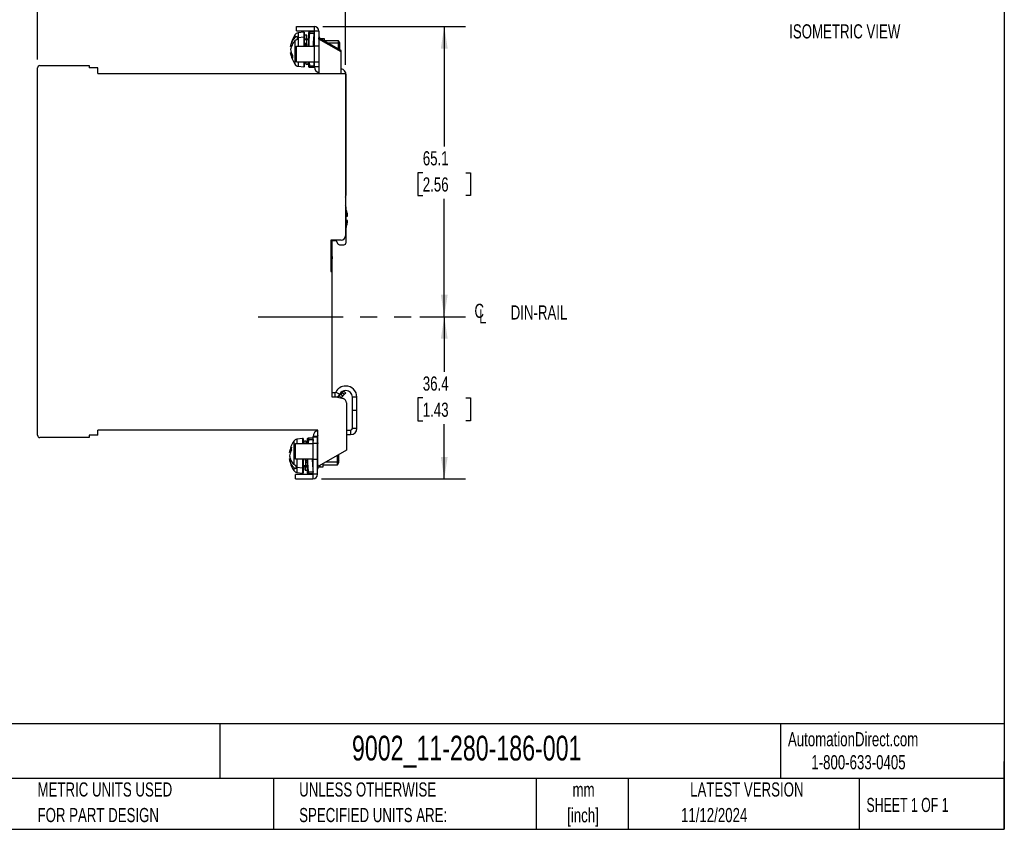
# Model space of a CAD drawing. Header units: millimetres. Extents: x 10 to 410, y 10 to 314.
# Tile 2 of 3: x 189 to 410, y 10 to 191. Entities that reach past the tile are written whole.
import ezdxf

# ---------------------------------------------------------------- set-up
doc = ezdxf.new("R2010")
doc.units = ezdxf.units.MM
doc.header["$LTSCALE"] = 1.5
doc.linetypes.add('CENTERX2', pattern=[20.32, 12.7, -2.54, 2.54, -2.54])
doc.layers.add('CENTER', color=40, linetype='CENTERX2')
doc.layers.add('DIMENSIONS', color=140, linetype='Continuous', lineweight=25)
doc.layers.add('TEXT', color=140, linetype='Continuous', lineweight=25)
doc.styles.add('SLDTEXTSTYLE0', font='TXT', dxfattribs={"width": 0.7})
doc.styles.add('SLDTEXTSTYLE1', font='TXT', dxfattribs={"width": 0.65})
doc.dimstyles.new('SLDDIMSTYLE0', dxfattribs={"dimtxt": 3.237012, "dimasz": 4.953, "dimexe": 0, "dimexo": 0.0625, "dimgap": 0.809253, "dimtad": 0, "dimtih": 1, "dimtoh": 1, "dimrnd": 1e-09, "dimzin": 12, "dimdsep": 46, "dimtxsty": 'SLDTEXTSTYLE0', "dimsah": 1, "dimcen": 0.09, "dimadec": 0, "dimazin": 3, "dimtfac": 1, "dimtofl": 0, "dimtmove": 0, "dimatfit": 3, "dimfxl": 0, "dimfrac": 2, "dimtolj": 1, "dimtzin": 12, "dimarcsym": 0})

# ---------------------------------------------------------------- blocks, each defined once
blk = doc.blocks.new('_D_4')
at = {"layer": 'DIMENSIONS'}
for p, q in [((278.44, 124.49), (288.72, 124.49)), ((283.95, 124.49), (283.95, 112.13)), ((279.14, 106.27), (278.06, 106.27)), ((278.06, 106.27), (278.06, 101.12)), ((288.76, 106.27), (289.85, 106.27)), ((289.85, 106.27), (289.85, 101.12)), ((278.06, 101.12), (279.14, 101.12)), ((283.95, 88.09), (283.95, 100.4)), ((289.85, 101.12), (288.76, 101.12)), ((256.41, 88.09), (288.72, 88.09))]:
    blk.add_line(p, q, dxfattribs=at)
for points in [[(283.95, 124.49), (283.19, 119.53), (284.72, 119.53)], [(283.95, 88.09), (284.72, 93.04), (283.19, 93.04)]]:
    blk.add_solid(points, dxfattribs=at)
at = {"layer": 'DIMENSIONS', "char_height": 3.175, "attachment_point": 1, "style": 'SLDTEXTSTYLE0'}
for s, insert in [('36.4', (279.14, 111.08)), ('1.43', (279.14, 105.21))]:
    blk.add_mtext(s, dxfattribs=dict(at, insert=insert))
blk = doc.blocks.new('_D_5')
at = {"layer": 'DIMENSIONS'}
for p, q in [((256.68, 189.59), (288.72, 189.59)), ((283.95, 189.59), (283.95, 162.65)), ((279.14, 156.78), (278.06, 156.78)), ((278.06, 156.78), (278.06, 151.64)), ((288.76, 156.78), (289.85, 156.78)), ((289.85, 156.78), (289.85, 151.64)), ((278.06, 151.64), (279.14, 151.64)), ((283.95, 124.49), (283.95, 150.91)), ((289.85, 151.64), (288.76, 151.64)), ((278.44, 124.49), (288.72, 124.49))]:
    blk.add_line(p, q, dxfattribs=at)
for points in [[(283.95, 189.59), (283.19, 184.63), (284.72, 184.63)], [(283.95, 124.49), (284.72, 129.44), (283.19, 129.44)]]:
    blk.add_solid(points, dxfattribs=at)
at = {"layer": 'DIMENSIONS', "char_height": 3.175, "attachment_point": 1, "style": 'SLDTEXTSTYLE0'}
for s, insert in [('65.1', (279.14, 161.6)), ('2.56', (279.14, 155.73))]:
    blk.add_mtext(s, dxfattribs=dict(at, insert=insert))
blk = doc.blocks.new('_D_6')
at = {"layer": 'DIMENSIONS'}
for p, q in [((192.72, 182.19), (192.72, 206.72)), ((261.82, 180.94), (261.82, 206.72)), ((192.72, 201.96), (219.52, 201.96)), ((223.9, 201.96), (222.81, 201.96)), ((222.81, 201.96), (222.81, 196.81)), ((233.52, 201.96), (234.61, 201.96)), ((234.61, 201.96), (234.61, 196.81)), ((261.82, 201.96), (237.91, 201.96)), ((222.81, 196.81), (223.9, 196.81)), ((234.61, 196.81), (233.52, 196.81))]:
    blk.add_line(p, q, dxfattribs=at)
for points in [[(192.72, 201.96), (197.67, 201.2), (197.67, 202.72)], [(261.82, 201.96), (256.87, 202.72), (256.87, 201.2)]]:
    blk.add_solid(points, dxfattribs=at)
at = {"layer": 'DIMENSIONS', "char_height": 3.175, "attachment_point": 1, "style": 'SLDTEXTSTYLE0'}
for s, insert in [('69.1', (223.9, 206.78)), ('2.72', (223.9, 200.91))]:
    blk.add_mtext(s, dxfattribs=dict(at, insert=insert))
blk = doc.blocks.new('SW_SYMBOL_MOD_CL')
at = {"layer": 'DIMENSIONS', "color": 0, "char_height": 1181, "attachment_point": 5, "style": 'SLDTEXTSTYLE0'}
for s, insert in [('C', (600, 900)), ('L', (900, 450))]:
    blk.add_mtext(s, dxfattribs=dict(at, insert=insert))

msp = doc.modelspace()

# ---------------------------------------------------------------- linework, layer by layer
for p, q in [((250.822, 188.588), (250.822, 189.588)), ((250.822, 189.588), (254.772, 189.588)), ((250.822, 188.588), (254.772, 188.588)), ((252.448, 188.288), (251.175, 188.131)), ((251.175, 188.131), (251.175, 187.035)), ((252.548, 188.288), (252.448, 188.288)), ((252.448, 188.288), (252.448, 187.145)), ((252.548, 188.288), (252.548, 187.145)), ((253.581, 188.338), (253.568, 188.258)), ((253.568, 185.138), (253.568, 188.258)), ((254.808, 188.338), (253.814, 188.338)), ((253.814, 188.038), (254.808, 188.038)), ((254.772, 189.588), (254.772, 188.588)), ((255.822, 188.538), (254.822, 188.538)), ((254.822, 185.138), (254.822, 188.538)), ((255.822, 188.538), (255.822, 187.038)), ((250.459, 187.685), (250.459, 187.046)), ((250.459, 186.339), (250.459, 181.09)), ((250.948, 187.325), (250.948, 186.996)), ((250.948, 186.996), (250.948, 186.618)), ((252.448, 187.145), (251.175, 187.035)), ((251.175, 187.035), (251.175, 185.138)), ((252.448, 187.145), (252.448, 185.138)), ((252.548, 187.145), (252.448, 187.145)), ((252.548, 187.145), (252.548, 185.138)), ((253.548, 186.756), (252.548, 186.756)), ((252.548, 186.615), (253.548, 186.615)), ((252.548, 185.837), (253.044, 185.837)), ((253.11, 187.638), (252.708, 187.638)), ((252.748, 185.837), (252.748, 185.498)), ((253.545, 186.611), (253.145, 186.611)), ((254.822, 185.958), (254.638, 185.958)), ((260.822, 184.151), (255.822, 187.038)), ((255.822, 186.749), (255.822, 187.038)), ((260.822, 183.862), (255.822, 186.749)), ((255.822, 186.749), (255.822, 179.038)), ((256.322, 186.888), (257.022, 186.888)), ((256.322, 186.888), (256.322, 186.749)), ((257.022, 186.888), (257.022, 186.345)), ((260.259, 186.388), (257.022, 186.388)), ((260.259, 185.802), (257.962, 185.802)), ((260.548, 185.888), (260.259, 186.388)), ((260.259, 185.802), (260.259, 186.388)), ((260.259, 184.476), (260.259, 185.802)), ((260.548, 185.448), (260.259, 185.802)), ((260.548, 185.448), (260.548, 185.888)), ((249.5, 185.095), (249.688, 185.095)), ((249.686, 183.681), (249.5, 183.681)), ((250.822, 181.638), (250.822, 185.138)), ((250.822, 185.138), (254.772, 185.138)), ((252.748, 185.498), (252.748, 185.138)), ((253.014, 185.498), (252.748, 185.498)), ((253.548, 185.498), (253.529, 185.498)), ((254.822, 185.498), (254.63, 185.498)), ((254.772, 185.138), (254.772, 181.638)), ((255.822, 185.138), (254.772, 185.138)), ((260.548, 184.309), (260.548, 185.448)), ((260.822, 183.862), (260.822, 184.151)), ((260.822, 179.038), (260.822, 183.862)), ((250.822, 181.638), (254.772, 181.638)), ((251.175, 181.638), (251.175, 180.644)), ((252.448, 181.638), (252.448, 180.488)), ((252.548, 181.638), (252.548, 180.488)), ((252.958, 181.138), (253.36, 181.138)), ((253.568, 180.517), (253.568, 181.638)), ((253.814, 180.738), (253.742, 181.638)), ((254.808, 180.738), (254.738, 181.638)), ((254.772, 181.638), (255.822, 181.638)), ((254.822, 180.538), (254.822, 181.638)), ((192.722, 97.888), (192.722, 180.288)), ((193.222, 180.788), (204.322, 180.788)), ((204.322, 180.788), (204.322, 180.288)), ((206.222, 180.288), (204.322, 180.288)), ((206.222, 179.038), (206.222, 180.288)), ((206.222, 179.038), (261.822, 179.038)), ((251.175, 180.644), (252.448, 180.488)), ((252.448, 180.488), (252.548, 180.488)), ((253.568, 180.517), (253.581, 180.438)), ((253.814, 180.738), (254.808, 180.738)), ((253.814, 180.438), (254.808, 180.438)), ((255.822, 180.538), (254.822, 180.538)), ((261.822, 179.038), (261.822, 142.638)), ((261.822, 178.738), (261.922, 178.738)), ((261.822, 178.638), (261.922, 178.638)), ((261.922, 178.638), (261.922, 178.738)), ((261.922, 151.838), (261.922, 178.638)), ((261.822, 151.838), (261.922, 151.838)), ((261.922, 141.138), (261.922, 149.038)), ((261.922, 147.038), (262.281, 147.038)), ((262.281, 146.038), (261.922, 146.038)), ((260.822, 141.638), (258.522, 141.638)), ((258.522, 141.638), (258.522, 134.638)), ((258.522, 141.538), (259.222, 141.538)), ((258.722, 141.538), (258.722, 140.538)), ((259.222, 141.538), (259.222, 141.638)), ((259.222, 141.538), (259.722, 141.538)), ((259.722, 141.538), (260.007, 140.926)), ((258.722, 140.538), (258.522, 140.538)), ((258.722, 140.538), (258.722, 134.638)), ((260.46, 140.638), (261.422, 140.638)), ((258.918, 138.018), (258.722, 138.035)), ((258.725, 135.819), (258.918, 138.018)), ((258.722, 135.819), (258.725, 135.819)), ((258.522, 134.638), (258.722, 134.638)), ((258.722, 134.638), (258.722, 106.538)), ((259.438, 107.438), (258.722, 107.438)), ((258.722, 106.538), (259.722, 106.538)), ((259.438, 107.438), (259.438, 106.538)), ((259.617, 107.549), (260.513, 107.104)), ((259.722, 106.538), (261.28, 106.12)), ((260.725, 107.087), (260.368, 106.731)), ((260.807, 106.292), (260.368, 106.731)), ((261.078, 107.441), (260.725, 107.087)), ((260.725, 107.087), (261.163, 106.649)), ((260.807, 106.292), (260.77, 106.257)), ((261.163, 106.649), (260.807, 106.292)), ((261.432, 107.794), (261.078, 107.441)), ((261.517, 107.002), (261.078, 107.441)), ((261.517, 107.002), (261.163, 106.649)), ((261.432, 107.794), (261.87, 107.356)), ((261.87, 107.356), (261.517, 107.002)), ((264.356, 106.438), (263.356, 106.438)), ((263.356, 103.538), (263.356, 106.438)), ((264.356, 103.538), (264.356, 106.438)), ((262.022, 105.154), (262.022, 94.586)), ((263.356, 103.538), (264.356, 103.538)), ((263.356, 99.438), (263.356, 103.538)), ((264.356, 99.438), (264.356, 103.538)), ((264.356, 99.438), (263.356, 99.438)), ((204.322, 97.388), (193.222, 97.388)), ((206.222, 97.888), (204.322, 97.888)), ((204.322, 97.888), (204.322, 97.388)), ((255.622, 99.038), (206.222, 99.038)), ((206.222, 97.888), (206.222, 99.038)), ((252.183, 97.188), (250.909, 97.031)), ((252.283, 97.188), (252.183, 97.188)), ((252.183, 97.188), (252.183, 96.038)), ((252.283, 97.188), (252.283, 96.038)), ((253.315, 97.238), (253.302, 97.158)), ((254.543, 97.238), (253.549, 97.238)), ((255.556, 97.638), (254.556, 97.638)), ((254.556, 97.438), (254.556, 97.638)), ((255.556, 97.438), (254.556, 97.438)), ((254.556, 96.038), (254.556, 97.438)), ((255.556, 97.438), (255.556, 97.638)), ((255.556, 96.038), (255.556, 97.438)), ((255.556, 97.438), (255.622, 97.438)), ((255.622, 91.238), (255.622, 99.038)), ((262.022, 99.038), (262.956, 99.038)), ((262.022, 98.038), (262.956, 98.038)), ((262.956, 99.038), (262.956, 98.038)), ((250.194, 96.585), (250.194, 91.336)), ((250.556, 96.038), (254.506, 96.038)), ((250.556, 92.538), (250.556, 96.038)), ((250.909, 97.031), (250.909, 96.038)), ((252.97, 96.538), (252.568, 96.538)), ((253.302, 96.038), (253.302, 97.158)), ((253.466, 96.038), (253.549, 96.938)), ((253.549, 96.938), (254.543, 96.938)), ((254.543, 96.938), (254.462, 96.038)), ((254.506, 96.038), (254.506, 92.538)), ((255.556, 96.038), (254.506, 96.038)), ((255.556, 92.538), (255.556, 96.038)), ((255.622, 95.027), (255.556, 94.961)), ((249.442, 93.995), (249.235, 93.995)), ((262.022, 94.586), (255.922, 91.064)), ((259.994, 91.873), (259.994, 93.416)), ((260.283, 92.227), (260.283, 93.582)), ((249.235, 92.581), (249.421, 92.581)), ((250.194, 90.629), (250.194, 89.99)), ((254.506, 92.538), (250.556, 92.538)), ((250.683, 91.057), (250.683, 90.68)), ((250.683, 90.68), (250.683, 90.35)), ((250.909, 92.538), (250.909, 90.64)), ((252.183, 90.53), (250.909, 90.64)), ((250.909, 90.64), (250.909, 89.544)), ((252.183, 92.538), (252.183, 90.53)), ((252.283, 92.538), (252.283, 90.53)), ((252.283, 91.838), (252.286, 91.838)), ((253.283, 91.06), (252.283, 91.06)), ((252.283, 90.919), (253.283, 90.919)), ((252.385, 91.064), (252.785, 91.064)), ((252.786, 91.838), (253.283, 91.838)), ((253.283, 92.177), (252.817, 92.177)), ((253.302, 89.417), (253.302, 92.538)), ((254.556, 92.177), (254.354, 92.177)), ((254.37, 91.717), (254.556, 91.717)), ((254.506, 92.538), (255.556, 92.538)), ((254.556, 89.138), (254.556, 92.538)), ((255.556, 89.138), (255.556, 92.538)), ((255.622, 92.058), (255.556, 92.104)), ((255.556, 91.614), (255.622, 91.549)), ((256.056, 91.142), (256.056, 90.788)), ((256.056, 90.788), (256.756, 90.788)), ((256.756, 90.788), (256.756, 91.546)), ((256.756, 91.288), (259.994, 91.288)), ((259.994, 91.873), (257.323, 91.873)), ((260.283, 92.227), (259.994, 91.873)), ((259.994, 91.288), (259.994, 91.873)), ((259.994, 91.288), (260.283, 91.788)), ((260.283, 91.788), (260.283, 92.227)), ((250.556, 88.088), (250.556, 89.088)), ((254.506, 89.088), (250.556, 89.088)), ((250.909, 89.544), (252.183, 89.388)), ((252.283, 90.53), (252.183, 90.53)), ((252.183, 90.53), (252.183, 89.388)), ((252.183, 89.388), (252.283, 89.388)), ((252.283, 90.53), (252.283, 89.388)), ((252.818, 90.038), (253.22, 90.038)), ((253.302, 89.417), (253.315, 89.338)), ((254.543, 89.638), (253.549, 89.638)), ((253.549, 89.338), (254.543, 89.338)), ((254.506, 89.088), (254.506, 88.088)), ((255.556, 89.138), (254.556, 89.138)), ((250.556, 88.088), (254.506, 88.088))]:
    msp.add_line(p, q)
at = {"flags": 128}
msp.add_lwpolyline([(252.283, 92.036), (252.286, 92.063), (252.297, 92.088)], dxfattribs=at)
for centre, radius, start, end in [((251.296, 187.139), 1, 97, 146.86909), ((255.048, 188.016), 1.5, 170.70963, 180), ((254.772, 188.538), 1.05, 0, 90), ((254.772, 188.538), 0.05, 0, 90), ((255.672, 184.283), 6.225, 146.86909, 172.51181), ((251.29, 185.687), 1.353, 94.90175, 104.65895), ((252.723, 185.675), 0.179, 191.42175, 278.04947), ((256.322, 187.388), 0.5, 180, 270), ((255.672, 184.492), 6.225, 187.54318, 213.13091), ((193.222, 180.288), 0.5, 90, 180), ((251.296, 181.637), 1, 213.13091, 263), ((255.048, 180.76), 1.5, 180, 189.29037), ((256.222, 180.538), 1.4, 180, 253.39845), ((260.522, 178.738), 1.4, 0, 77.62637), ((260.522, 151.838), 1.4, 338.21321, 0), ((261.422, 149.038), 0.5, 0, 36.8699), ((260.822, 142.638), 1, 270, 0), ((260.46, 141.138), 0.5, 205, 270), ((261.422, 141.138), 0.5, 270, 0), ((261.856, 106.438), 2.5, 90, 153.6122), ((261.856, 106.438), 2.5, 0, 90), ((259.438, 107.638), 0.2, 270, 333.6122), ((259.438, 107.638), 1.2, 289.49233, 333.6122), ((259.661, 107.438), 1, 286.39121, 315), ((261.856, 106.438), 1.5, 90, 153.6122), ((261.022, 105.154), 1, 0, 75), ((261.856, 106.438), 1.5, 0, 90), ((262.956, 99.438), 0.4, 270, 0), ((262.956, 99.438), 1.4, 270, 0), ((193.222, 97.888), 0.5, 180, 270), ((255.956, 97.638), 1.4, 103.83544, 180), ((255.956, 97.638), 0.4, 146.82145, 180), ((255.407, 93.183), 6.225, 146.86909, 172.50313), ((251.031, 96.039), 1, 97, 146.86909), ((254.783, 96.916), 1.5, 170.70963, 180), ((256.056, 96.288), 0.5, 180, 209.59067), ((255.407, 93.392), 6.225, 187.54318, 213.13091), ((251.025, 91.988), 1.353, 255.34105, 265.09825), ((256.056, 90.288), 0.5, 90, 180), ((255.822, 91.238), 0.2, 180, 300), ((251.031, 90.537), 1, 213.13091, 263), ((254.783, 89.66), 1.5, 180, 189.29037), ((254.506, 89.138), 1.05, 270, 0), ((254.506, 89.138), 0.05, 270, 0)]:
    msp.add_arc(centre, radius, start, end)
for points, knots in [([(253.548, 185.138), (253.548, 185.335), (253.548, 185.773), (253.548, 186.394), (253.548, 186.973), (253.548, 187.365), (253.548, 187.615), (253.548, 187.81), (253.548, 187.98), (253.548, 188.004), (253.548, 188.016)], [0, 0, 0, 0, 0.1235678, 0.2733995, 0.4233398, 0.5747826, 0.6489724, 0.7232688, 0.8616079, 1, 1, 1, 1]), ([(253.626, 185.138), (253.627, 185.481), (253.63, 186.45), (253.742, 187.414), (253.814, 188.038)], [0, 0, 0, 0, 0.3535457, 1, 1, 1, 1]), ([(253.814, 188.038), (253.823, 188.117), (253.828, 188.194), (253.828, 188.305), (253.823, 188.338), (253.814, 188.338)], [0, 0, 0, 0, 0.5, 0.5, 1, 1, 1, 1]), ([(254.625, 185.138), (254.626, 185.48), (254.628, 186.45), (254.738, 187.414), (254.808, 188.038)], [0, 0, 0, 0, 0.3528342, 1, 1, 1, 1]), ([(254.808, 188.038), (254.817, 188.117), (254.822, 188.194), (254.822, 188.305), (254.817, 188.338), (254.808, 188.338)], [0, 0, 0, 0, 0.5, 0.5, 1, 1, 1, 1]), ([(249.5, 185.095), (249.523, 185.269), (249.561, 185.441), (249.667, 185.781), (249.734, 185.95), (249.977, 186.441), (250.191, 186.752), (250.459, 187.046)], [0, 0, 0, 0, 0.25, 0.25, 0.5, 0.5, 1, 1, 1, 1]), ([(250.459, 186.339), (250.325, 186.192), (250.204, 186.041), (249.989, 185.728), (249.893, 185.566), (249.651, 185.074), (249.546, 184.736), (249.5, 184.388)], [0, 0, 0, 0, 0.25, 0.25, 0.5, 0.5, 1, 1, 1, 1]), ([(252.711, 187.638), (252.698, 187.636), (252.67, 187.633), (252.619, 187.595), (252.609, 187.55), (252.596, 187.485), (252.585, 187.364), (252.574, 187.2), (252.564, 187.001), (252.558, 186.841), (252.556, 186.783)], [0, 0, 0, 0, 0.0304478, 0.0640005, 0.1856016, 0.3589178, 0.5080411, 0.6828725, 0.8856374, 1, 1, 1, 1]), ([(252.65, 186.752), (252.655, 186.89), (252.666, 187.165), (252.681, 187.438), (252.696, 187.611), (252.706, 187.625), (252.71, 187.631)], [0, 0, 0, 0, 0.2580018, 0.5163532, 0.7749713, 1, 1, 1, 1]), ([(253.045, 186.54), (253.04, 186.384), (253.03, 186.072), (253.016, 185.586), (253.008, 185.263), (253.005, 185.138)], [0, 0, 0, 0, 0.381522, 0.7596848, 1, 1, 1, 1]), ([(253.045, 186.54), (253.045, 186.548), (253.047, 186.556), (253.051, 186.563), (253.053, 186.567), (253.055, 186.571), (253.058, 186.574), (253.06, 186.578), (253.064, 186.581), (253.067, 186.584), (253.071, 186.587), (253.074, 186.59), (253.078, 186.593), (253.087, 186.598), (253.097, 186.602), (253.107, 186.605), (253.112, 186.607), (253.117, 186.608), (253.123, 186.609), (253.13, 186.61), (253.138, 186.611), (253.145, 186.611)], [0, 0, 0, 0, 0.00003373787, 0.00003373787, 0.00003373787, 0.00005024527, 0.00005024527, 0.00005024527, 0.00006674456, 0.00006674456, 0.00006674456, 0.00008323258, 0.00008323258, 0.00008323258, 0.00011689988, 0.00011689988, 0.00011689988, 0.00013336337, 0.00013336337, 0.00013336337, 0.00015609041, 0.00015609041, 0.00015609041, 0.00015609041]), ([(253.17, 186.756), (253.164, 186.916), (253.151, 187.26), (253.131, 187.56), (253.111, 187.675), (253.09, 187.565), (253.07, 187.274), (253.057, 186.926), (253.05, 186.752)], [0, 0, 0, 0, 0.15056839, 0.32476293, 0.49875391, 0.66587237, 0.8331154, 1, 1, 1, 1]), ([(253.104, 185.138), (253.108, 185.277), (253.116, 185.62), (253.13, 186.13), (253.14, 186.451), (253.145, 186.611)], [0, 0, 0, 0, 0.2540769, 0.6268827, 1, 1, 1, 1]), ([(253.545, 186.611), (253.539, 186.4), (253.525, 185.978), (253.512, 185.448), (253.504, 185.158), (253.504, 185.138)], [0, 0, 0, 0, 0.4814805, 0.9639948, 1, 1, 1, 1]), ([(253.514, 185.138), (253.518, 185.25), (253.528, 185.511), (253.539, 185.719), (253.544, 185.837)], [0, 0, 0, 0, 0.4278365, 1, 1, 1, 1]), ([(253.545, 186.611), (253.545, 186.545), (253.545, 186.48), (253.545, 186.414), (253.545, 186.349), (253.545, 186.283), (253.545, 186.217), (253.545, 186.091), (253.544, 185.964), (253.544, 185.837)], [0, 0, 0, 0, 0.0002781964, 0.0002781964, 0.0002781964, 0.0005563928, 0.0005563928, 0.0005563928, 0.0010940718, 0.0010940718, 0.0010940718, 0.0010940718]), ([(249.928, 182.45), (249.815, 182.647), (249.722, 182.848), (249.579, 183.259), (249.528, 183.469), (249.5, 183.681)], [0, 0, 0, 0, 0.5, 0.5, 1, 1, 1, 1]), ([(252.853, 181.265), (252.85, 181.274), (252.842, 181.299), (252.831, 181.427), (252.823, 181.583), (252.82, 181.638)], [0, 0, 0, 0, 0.27130476, 0.74354259, 1, 1, 1, 1]), ([(252.9, 181.638), (252.897, 181.576), (252.889, 181.414), (252.875, 181.28), (252.863, 181.216), (252.855, 181.254), (252.853, 181.265)], [0, 0, 0, 0, 0.2026353, 0.5313907, 0.8588686, 1, 1, 1, 1]), ([(252.882, 181.185), (252.884, 181.18), (252.894, 181.154), (252.931, 181.145), (252.961, 181.138)], [0, 0, 0, 0, 0.1994945, 1, 1, 1, 1]), ([(252.96, 181.139), (252.965, 181.15), (252.975, 181.172), (252.99, 181.344), (253, 181.543), (253.005, 181.638)], [0, 0, 0, 0, 0.3367626, 0.6836049, 1, 1, 1, 1]), ([(253.405, 181.638), (253.404, 181.616), (253.396, 181.419), (253.381, 181.243), (253.367, 181.101), (253.36, 181.138), (253.36, 181.138)], [0, 0, 0, 0, 0.0579417, 0.5288418, 0.9993649, 1, 1, 1, 1]), ([(253.548, 180.76), (253.548, 180.771), (253.548, 180.795), (253.548, 181.005), (253.548, 181.278), (253.548, 181.539), (253.548, 181.638)], [0, 0, 0, 0, 0.26739553, 0.53489357, 0.82450528, 1, 1, 1, 1]), ([(253.814, 180.438), (253.823, 180.438), (253.828, 180.47), (253.828, 180.581), (253.823, 180.659), (253.814, 180.738)], [0, 0, 0, 0, 0.5, 0.5, 1, 1, 1, 1]), ([(254.808, 180.438), (254.817, 180.438), (254.822, 180.47), (254.822, 180.581), (254.817, 180.659), (254.808, 180.738)], [0, 0, 0, 0, 0.5, 0.5, 1, 1, 1, 1]), ([(262.281, 147.038), (262.243, 147.381), (262.183, 147.921), (261.991, 148.427), (261.922, 148.61)], [0, 0, 0, 0, 0.63719143, 1, 1, 1, 1]), ([(261.922, 144.443), (262.014, 144.709), (262.193, 145.227), (262.252, 145.772), (262.281, 146.038)], [0, 0, 0, 0, 0.5129593, 1, 1, 1, 1]), ([(253.549, 97.238), (253.445, 97.238), (253.305, 97.238), (253.34, 97.238), (253.349, 97.238)], [0, 0, 0, 0, 0.74031428, 1, 1, 1, 1]), ([(253.549, 96.938), (253.558, 97.017), (253.563, 97.094), (253.563, 97.205), (253.558, 97.238), (253.549, 97.238)], [0, 0, 0, 0, 0.5, 0.5, 1, 1, 1, 1]), ([(254.543, 96.938), (254.552, 97.017), (254.556, 97.094), (254.556, 97.205), (254.552, 97.238), (254.543, 97.238)], [0, 0, 0, 0, 0.5, 0.5, 1, 1, 1, 1]), ([(252.43, 96.038), (252.433, 96.099), (252.442, 96.259), (252.454, 96.391), (252.462, 96.411), (252.466, 96.419)], [0, 0, 0, 0, 0.2700976, 0.7080693, 1, 1, 1, 1]), ([(252.571, 96.538), (252.555, 96.535), (252.516, 96.529), (252.502, 96.51), (252.494, 96.499)], [0, 0, 0, 0, 0.4117726, 1, 1, 1, 1]), ([(252.526, 96.038), (252.53, 96.133), (252.54, 96.332), (252.555, 96.503), (252.565, 96.525), (252.57, 96.535)], [0, 0, 0, 0, 0.3201387, 0.6668728, 1, 1, 1, 1]), ([(253.014, 96.038), (253.014, 96.059), (253.006, 96.257), (252.991, 96.451), (252.97, 96.581), (252.949, 96.45), (252.935, 96.256), (252.927, 96.059), (252.926, 96.038)], [0, 0, 0, 0, 0.02936101, 0.26486882, 0.50018863, 0.73550834, 0.97101776, 1, 1, 1, 1]), ([(253.283, 96.038), (253.283, 96.138), (253.283, 96.319), (253.283, 96.514), (253.283, 96.71), (253.283, 96.879), (253.283, 96.904), (253.283, 96.916)], [0, 0, 0, 0, 0.1781005, 0.3215017, 0.4651091, 0.7324507, 1, 1, 1, 1]), ([(249.663, 94.518), (249.549, 94.321), (249.457, 94.12), (249.314, 93.709), (249.263, 93.499), (249.235, 93.288)], [0, 0, 0, 0, 0.5, 0.5, 1, 1, 1, 1]), ([(249.235, 93.288), (249.258, 93.114), (249.296, 92.942), (249.402, 92.601), (249.469, 92.432), (249.712, 91.941), (249.926, 91.63), (250.194, 91.336)], [0, 0, 0, 0, 0.25, 0.25, 0.5, 0.5, 1, 1, 1, 1]), ([(250.194, 90.629), (250.06, 90.776), (249.939, 90.928), (249.723, 91.24), (249.628, 91.402), (249.386, 91.895), (249.281, 92.232), (249.235, 92.581)], [0, 0, 0, 0, 0.25, 0.25, 0.5, 0.5, 1, 1, 1, 1]), ([(252.285, 91.135), (252.29, 91.29), (252.301, 91.601), (252.314, 92.087), (252.323, 92.411), (252.326, 92.538)], [0, 0, 0, 0, 0.3788978, 0.7582663, 1, 1, 1, 1]), ([(252.286, 91.838), (252.286, 91.772), (252.286, 91.707), (252.286, 91.641), (252.286, 91.576), (252.286, 91.51), (252.286, 91.445), (252.285, 91.341), (252.285, 91.238), (252.285, 91.135)], [0, 0, 0, 0, 0.00027819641, 0.00027819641, 0.00027819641, 0.00055639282, 0.00055639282, 0.00055639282, 0.00099396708, 0.00099396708, 0.00099396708, 0.00099396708]), ([(252.285, 91.135), (252.285, 91.127), (252.287, 91.119), (252.291, 91.112), (252.293, 91.108), (252.295, 91.104), (252.298, 91.101), (252.3, 91.098), (252.303, 91.094), (252.307, 91.091), (252.31, 91.088), (252.314, 91.085), (252.318, 91.083), (252.326, 91.077), (252.336, 91.073), (252.346, 91.07), (252.351, 91.068), (252.357, 91.067), (252.362, 91.066), (252.37, 91.065), (252.377, 91.064), (252.385, 91.064)], [0, 0, 0, 0, 0.00003367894, 0.00003367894, 0.00003367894, 0.00005015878, 0.00005015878, 0.00005015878, 0.00006658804, 0.00006658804, 0.00006658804, 0.00008300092, 0.00008300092, 0.00008300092, 0.00011652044, 0.00011652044, 0.00011652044, 0.00013291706, 0.00013291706, 0.00013291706, 0.00015581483, 0.00015581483, 0.00015581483, 0.00015581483]), ([(252.385, 91.064), (252.39, 91.225), (252.401, 91.546), (252.414, 92.056), (252.423, 92.399), (252.427, 92.538)], [0, 0, 0, 0, 0.3734485, 0.747403, 1, 1, 1, 1]), ([(252.663, 90.919), (252.666, 90.843), (252.674, 90.63), (252.687, 90.389), (252.701, 90.204), (252.71, 90.175), (252.713, 90.163)], [0, 0, 0, 0, 0.1717591, 0.4817395, 0.791734, 1, 1, 1, 1]), ([(252.713, 90.163), (252.715, 90.153), (252.722, 90.115), (252.734, 90.169), (252.749, 90.328), (252.764, 90.576), (252.773, 90.813), (252.777, 90.919)], [0, 0, 0, 0, 0.0794127, 0.3217073, 0.5640242, 0.8063088, 1, 1, 1, 1]), ([(252.827, 92.538), (252.826, 92.517), (252.819, 92.227), (252.805, 91.697), (252.792, 91.275), (252.785, 91.064)], [0, 0, 0, 0, 0.0360031, 0.5185186, 1, 1, 1, 1]), ([(252.82, 90.043), (252.825, 90.05), (252.834, 90.064), (252.849, 90.238), (252.865, 90.511), (252.875, 90.786), (252.88, 90.923)], [0, 0, 0, 0, 0.2312129, 0.4877817, 0.7437839, 1, 1, 1, 1]), ([(253.28, 90.923), (253.274, 90.748), (253.26, 90.397), (253.24, 90.127), (253.227, 90.002), (253.22, 90.038), (253.22, 90.038)], [0, 0, 0, 0, 0.3328027, 0.66632, 0.9995894, 1, 1, 1, 1]), ([(253.283, 89.66), (253.283, 89.672), (253.283, 89.696), (253.283, 89.902), (253.283, 90.232), (253.283, 90.706), (253.283, 91.189), (253.283, 91.616), (253.283, 92.023), (253.283, 92.34), (253.283, 92.538)], [0, 0, 0, 0, 0.1383111, 0.2767296, 0.426561, 0.5765009, 0.7279434, 0.802133, 0.8764293, 1, 1, 1, 1]), ([(253.549, 89.638), (253.482, 90.243), (253.377, 91.208), (253.352, 92.177), (253.342, 92.538)], [0, 0, 0, 0, 0.62820137, 1, 1, 1, 1]), ([(254.341, 92.538), (254.35, 92.179), (254.374, 91.21), (254.478, 90.245), (254.543, 89.638)], [0, 0, 0, 0, 0.369893, 1, 1, 1, 1]), ([(252.743, 90.083), (252.744, 90.079), (252.755, 90.054), (252.791, 90.045), (252.821, 90.038)], [0, 0, 0, 0, 0.1866042, 1, 1, 1, 1]), ([(253.349, 89.338), (253.348, 89.338), (253.345, 89.338), (253.48, 89.338), (253.549, 89.338)], [0, 0, 0, 0, 0.4861843, 1, 1, 1, 1]), ([(253.549, 89.338), (253.558, 89.338), (253.563, 89.37), (253.563, 89.481), (253.558, 89.559), (253.549, 89.638)], [0, 0, 0, 0, 0.5, 0.5, 1, 1, 1, 1]), ([(254.543, 89.338), (254.552, 89.338), (254.556, 89.37), (254.556, 89.481), (254.552, 89.559), (254.543, 89.638)], [0, 0, 0, 0, 0.5, 0.5, 1, 1, 1, 1])]:
    msp.add_open_spline(points, degree=3, knots=knots)
for points in [[(253.814, 188.338), (253.68, 188.338), (253.581, 188.338), (253.581, 188.338)], [(250.948, 187.325), (250.747, 187.272), (250.576, 187.174), (250.459, 187.046)], [(250.948, 186.618), (250.747, 186.565), (250.576, 186.467), (250.459, 186.339)], [(249.5, 184.388), (249.556, 183.965), (249.701, 183.551), (249.928, 183.157)], [(249.928, 183.157), (249.903, 182.913), (249.903, 182.677), (249.928, 182.45)], [(253.581, 180.438), (253.581, 180.438), (253.68, 180.438), (253.814, 180.438)], [(258.725, 135.819), (258.724, 135.804), (258.722, 135.775), (258.722, 135.746), (258.722, 135.731)], [(249.235, 93.995), (249.291, 94.418), (249.436, 94.832), (249.663, 95.225)], [(249.663, 95.225), (249.637, 94.998), (249.637, 94.762), (249.663, 94.518)], [(250.683, 91.057), (250.481, 91.111), (250.31, 91.209), (250.194, 91.336)], [(250.683, 90.35), (250.481, 90.403), (250.31, 90.502), (250.194, 90.629)]]:
    msp.add_open_spline(points, degree=3)
at = {"layer": 'CENTER'}
msp.add_line((242.209, 124.488), (276.538, 124.488), dxfattribs=at)
at = {"layer": 'TEXT'}
for p, q in [((409.575, 314.325), (409.575, 9.525)), ((409.575, 33.189), (9.525, 33.189)), ((233.638, 33.189), (233.638, 20.955)), ((359.363, 33.189), (359.363, 20.955)), ((409.575, 9.525), (409.575, 24.765)), ((409.575, 20.955), (9.525, 20.955)), ((245.67, 20.955), (245.67, 9.525)), ((304.536, 20.955), (304.536, 9.525)), ((325.218, 20.955), (325.218, 9.525)), ((377.023, 20.955), (377.023, 9.525)), ((9.525, 9.525), (409.575, 9.525))]:
    msp.add_line(p, q, dxfattribs=at)

# ---------------------------------------------------------------- block references
at = {"layer": 'DIMENSIONS', "xscale": 0.002688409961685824, "yscale": 0.002688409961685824, "zscale": 0.002688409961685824}
msp.add_blockref('SW_SYMBOL_MOD_CL', (290.186, 123.358), dxfattribs=at)

# ---------------------------------------------------------------- texts
at = {"color": 179, "linetype": 'Continuous', "lineweight": 18, "char_height": 3.175, "attachment_point": 1, "style": 'SLDTEXTSTYLE0'}
for s, insert in [('AutomationDirect.com', (361.042, 31.315)), ('1-800-633-0405', (366.287, 26.156))]:
    msp.add_mtext(s, dxfattribs=dict(at, insert=insert))
at = {"layer": 'DIMENSIONS', "char_height": 3.175, "attachment_point": 1, "style": 'SLDTEXTSTYLE0'}
for s, insert in [('ISOMETRIC VIEW', (361.326, 190.063)), ('DIN-RAIL', (298.853, 127.022))]:
    msp.add_mtext(s, dxfattribs=dict(at, insert=insert))
at = {"layer": 'TEXT'}
for s, insert, char_height, attachment_point, style in [('STAHL INTRINSICALLY SAFE ZENER BARRIER, COMMON USAGE: NPN SENSORS AND DRY CONTACTS, 24 VDC', (11.949, 30.903), 2.77813, 1, 'SLDTEXTSTYLE0'), ('9002_11-280-186-001', (263.253, 30.514), 5.55625, 1, 'SLDTEXTSTYLE0'), ('METRIC UNITS USED', (192.718, 20.046), 3.175, 1, 'SLDTEXTSTYLE0'), ('UNLESS OTHERWISE', (251.412, 20.046), 3.175, 1, 'SLDTEXTSTYLE0'), ('LATEST VERSION', (351.828, 20.046), 3.175, 2, 'SLDTEXTSTYLE0'), ('mm', (315.196, 19.994), 3.175, 2, 'SLDTEXTSTYLE0'), ('SHEET 1 OF 1', (378.662, 16.577), 3.175, 1, 'SLDTEXTSTYLE1'), ('FOR PART DESIGN', (192.718, 14.313), 3.175, 1, 'SLDTEXTSTYLE0'), ('SPECIFIED UNITS ARE:', (251.412, 14.313), 3.175, 1, 'SLDTEXTSTYLE0'), ('[inch]', (315.07, 14.26), 3.175, 2, 'SLDTEXTSTYLE0'), ('11/12/2024', (344.496, 14.305), 3.175, 2, 'SLDTEXTSTYLE0')]:
    msp.add_mtext(s, dxfattribs=dict(at, insert=insert, char_height=char_height, attachment_point=attachment_point, style=style))

# ---------------------------------------------------------------- dimensions: what is measured, and where the dimension line sits
at = {"layer": 'DIMENSIONS'}
for base, p1, p2, angle, picture, middle in [((261.822, 201.96), (192.722, 180.288), (261.822, 179.038), 0, '_D_6', (228.711, 201.96)), ((283.954, 189.588), (276.538, 124.488), (254.772, 189.588), 90, '_D_5', (283.954, 156.781)), ((283.954, 124.488), (254.506, 88.088), (276.538, 124.488), 90, '_D_4', (283.954, 106.265))]:
    dim = msp.add_linear_dim(base=base, p1=p1, p2=p2, angle=angle, dimstyle='SLDDIMSTYLE0', dxfattribs=at)
    dim.commit()
    dim.dimension.update_dxf_attribs({"geometry": picture, "text_midpoint": middle, "dimtype": 160})

doc.saveas('drawing.dxf')
